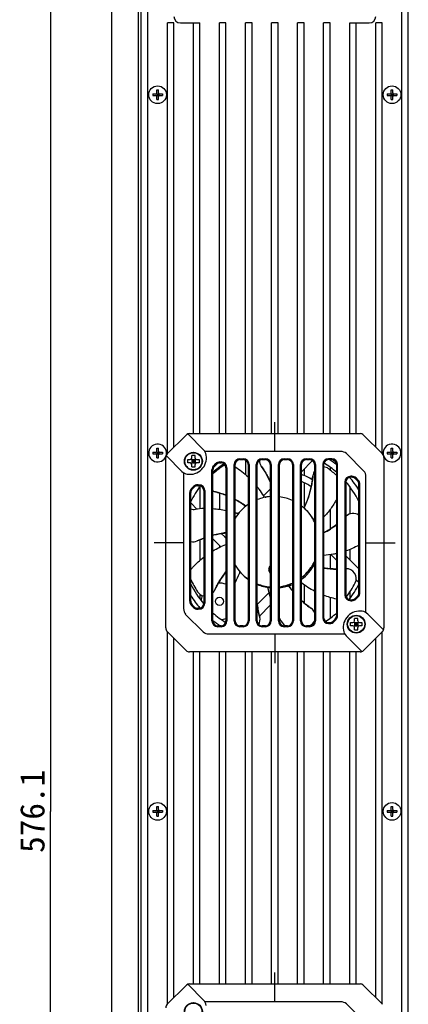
# Model space of a CAD drawing. Header units: millimetres. Extents: x 0 to 594, y 0 to 420.
# Tile 27 of 56: x 174 to 222, y 156 to 277. Entities that reach past the tile are written whole.
import ezdxf
from ezdxf.enums import TextEntityAlignment as Align

# ---------------------------------------------------------------- set-up
doc = ezdxf.new("R2010")
doc.units = ezdxf.units.MM
doc.header["$LTSCALE"] = 32.67
doc.layers.get('0').update_dxf_attribs({"linetype": 'CONTINUOUS'})
doc.layers.add('00_COMPONENTS', color=7, linetype='CONTINUOUS')
doc.layers.add('51__DRAFT_DIMS', color=7, linetype='CONTINUOUS')
doc.styles.get("Standard").update_dxf_attribs({"font": 'simfang.ttf'})
doc.dimstyles.new('DIMSTYLE_5', dxfattribs={"dimtxt": 3, "dimasz": 3, "dimexe": 2.5, "dimexo": 0.5, "dimgap": 0.75, "dimtad": 1, "dimdec": 1, "dimlfac": 2.5, "dimdsep": 46, "dimtxsty": 'Standard', "dimblk": '_FILLED', "dimblk1": '_FILLED', "dimblk2": '_FILLED', "dimcen": 0.09, "dimclrt": 3, "dimazin": 2, "dimtp": 0.8, "dimtm": 0.8, "dimtfac": 1, "dimtdec": 1, "dimtofl": 0, "dimtmove": 0, "dimatfit": 3, "dimldrblk": '_FILLED', "dimfxl": 0, "dimtolj": 1, "dimarcsym": 0})

# ---------------------------------------------------------------- blocks, each defined once
blk = doc.blocks.new('_FILLED')
at = {"color": 0, "linetype": 'ByBlock'}
blk.add_solid([(0, 0), (-1, 0.167), (-1, -0.167)], dxfattribs=at)
blk = doc.blocks.new('*D7')
at = {"layer": '51__DRAFT_DIMS', "color": 4}
for p, q in [((187.94, 294.97), (175.2, 294.97)), ((177.7, 294.97), (177.7, 179.76)), ((177.7, 64.55), (177.7, 179.76)), ((184.74, 64.55), (175.2, 64.55))]:
    blk.add_line(p, q, dxfattribs=at)
at = {"layer": '51__DRAFT_DIMS', "color": 4, "xscale": 3, "yscale": 3, "zscale": 3}
for p, rotation in [((177.7, 294.97), 90), ((177.7, 64.55), 270)]:
    blk.add_blockref('_FILLED', p, dxfattribs=dict(at, rotation=rotation))
at = {"layer": '51__DRAFT_DIMS', "color": 3}
blk.add_text('576.1', height=3, rotation=90, dxfattribs=at).set_placement((176.95, 179.76), align=Align.CENTER)

msp = doc.modelspace()

# ---------------------------------------------------------------- linework, layer by layer
at = {"layer": '00_COMPONENTS', "color": 7}
for p, q in [((185.2388, 64.5484), (185.2388, 294.9708)), ((188.4388, 294.9708), (188.4388, 64.5484)), ((188.8388, 75.7476), (188.8388, 283.7716)), ((189.6388, 75.7476), (189.6388, 283.7716)), ((220.8388, 75.7476), (220.8388, 283.7716)), ((221.6388, 75.7476), (221.6388, 283.7716)), ((192.0388, 223.6676), (192.0388, 276.5716)), ((192.8388, 276.5716), (192.0388, 276.5716)), ((192.8388, 224.4676), (192.8388, 276.5716)), ((193.6388, 276.5716), (196.0388, 276.5716)), ((195.2388, 226.1476), (195.2388, 276.5716)), ((196.0388, 226.1476), (196.0388, 276.5716)), ((198.4388, 226.1476), (198.4388, 276.5716)), ((199.2388, 276.5716), (198.4388, 276.5716)), ((199.2388, 226.1476), (199.2388, 276.5716)), ((201.6388, 226.1476), (201.6388, 276.5716)), ((202.4388, 276.5716), (201.6388, 276.5716)), ((202.4388, 226.1476), (202.4388, 276.5716)), ((204.8388, 226.1476), (204.8388, 276.5716)), ((205.6388, 276.5716), (204.8388, 276.5716)), ((205.6388, 226.1476), (205.6388, 276.5716)), ((208.0388, 226.1476), (208.0388, 276.5716)), ((208.8388, 276.5716), (208.0388, 276.5716)), ((208.8388, 226.1476), (208.8388, 276.5716)), ((211.2388, 226.1476), (211.2388, 276.5716)), ((212.0388, 276.5716), (211.2388, 276.5716)), ((212.0388, 226.1476), (212.0388, 276.5716)), ((214.4388, 226.1476), (214.4388, 276.5716)), ((214.4388, 276.5716), (216.8388, 276.5716)), ((215.2388, 226.1476), (215.2388, 276.5716)), ((217.6388, 224.4676), (217.6388, 276.5716)), ((218.4388, 276.5716), (217.6388, 276.5716)), ((218.4388, 223.6676), (218.4388, 276.5716)), ((190.2388, 267.8596), (190.2388, 267.6596)), ((190.2388, 267.8596), (190.6188, 267.8596)), ((190.2388, 267.6596), (190.6188, 267.6596)), ((190.7036, 267.6244), (190.9739, 267.8947)), ((190.9739, 267.6244), (190.7036, 267.8947)), ((190.7388, 267.9796), (190.7388, 268.3596)), ((190.7388, 268.3596), (190.9388, 268.3596)), ((190.7388, 267.8596), (190.7388, 267.6596)), ((190.7388, 267.8596), (190.9388, 267.8596)), ((190.7388, 267.7596), (190.9388, 267.7596)), ((190.7388, 267.6596), (190.9388, 267.6596)), ((190.7388, 267.1596), (190.7388, 267.5396)), ((190.8388, 267.8596), (190.8388, 267.6596)), ((190.9388, 267.9796), (190.9388, 268.3596)), ((190.9388, 267.8596), (190.9388, 267.6596)), ((190.9388, 267.1596), (190.9388, 267.5396)), ((191.0588, 267.8596), (191.4388, 267.8596)), ((191.0588, 267.6596), (191.4388, 267.6596)), ((191.4388, 267.8596), (191.4388, 267.6596)), ((219.0388, 267.8596), (219.0388, 267.6596)), ((219.0388, 267.8596), (219.4188, 267.8596)), ((219.0388, 267.6596), (219.4188, 267.6596)), ((219.5036, 267.6244), (219.7739, 267.8947)), ((219.7739, 267.6244), (219.5036, 267.8947)), ((219.5388, 267.9796), (219.5388, 268.3596)), ((219.5388, 268.3596), (219.7388, 268.3596)), ((219.5388, 267.8596), (219.5388, 267.6596)), ((219.5388, 267.8596), (219.7388, 267.8596)), ((219.5388, 267.7596), (219.7388, 267.7596)), ((219.5388, 267.6596), (219.7388, 267.6596)), ((219.5388, 267.1596), (219.5388, 267.5396)), ((219.6388, 267.8596), (219.6388, 267.6596)), ((219.7388, 267.9796), (219.7388, 268.3596)), ((219.7388, 267.8596), (219.7388, 267.6596)), ((219.7388, 267.1596), (219.7388, 267.5396)), ((219.8588, 267.8596), (220.2388, 267.8596)), ((219.8588, 267.6596), (220.2388, 267.6596)), ((220.2388, 267.8596), (220.2388, 267.6596)), ((190.7388, 267.1596), (190.9388, 267.1596)), ((219.5388, 267.1596), (219.7388, 267.1596)), ((194.7673, 226.1476), (215.7103, 226.1476)), ((194.3431, 225.9718), (192.0145, 223.6433)), ((196.4806, 224.1622), (194.5851, 226.0577)), ((218.4631, 223.6433), (216.1345, 225.9718)), ((190.2388, 223.8596), (190.2388, 223.6596)), ((190.2388, 223.8596), (190.6188, 223.8596)), ((190.7036, 223.6244), (190.9739, 223.8947)), ((190.9739, 223.6244), (190.7036, 223.8947)), ((190.7388, 223.9796), (190.7388, 224.3596)), ((190.7388, 224.3596), (190.9388, 224.3596)), ((190.7388, 223.8596), (190.7388, 223.6596)), ((190.7388, 223.8596), (190.9388, 223.8596)), ((190.7388, 223.7596), (190.9388, 223.7596)), ((190.8388, 223.8596), (190.8388, 223.6596)), ((190.9388, 223.9796), (190.9388, 224.3596)), ((190.9388, 223.8596), (190.9388, 223.6596)), ((191.0588, 223.8596), (191.4388, 223.8596)), ((191.4388, 223.8596), (191.4388, 223.6596)), ((213.3119, 223.9476), (196.651, 223.9476)), ((216.1884, 221.5416), (214.0328, 223.6971)), ((219.0388, 223.8596), (219.0388, 223.6596)), ((219.0388, 223.8596), (219.4188, 223.8596)), ((219.5036, 223.6244), (219.7739, 223.8947)), ((219.7739, 223.6244), (219.5036, 223.8947)), ((219.5388, 223.9796), (219.5388, 224.3596)), ((219.5388, 224.3596), (219.7388, 224.3596)), ((219.5388, 223.8596), (219.5388, 223.6596)), ((219.5388, 223.8596), (219.7388, 223.8596)), ((219.5388, 223.7596), (219.7388, 223.7596)), ((219.6388, 223.8596), (219.6388, 223.6596)), ((219.7388, 223.9796), (219.7388, 224.3596)), ((219.7388, 223.8596), (219.7388, 223.6596)), ((219.8588, 223.8596), (220.2388, 223.8596)), ((220.2388, 223.8596), (220.2388, 223.6596)), ((190.2388, 223.6596), (190.6188, 223.6596)), ((190.7388, 223.6596), (190.9388, 223.6596)), ((190.7388, 223.1596), (190.7388, 223.5396)), ((190.7388, 223.1596), (190.9388, 223.1596)), ((190.9388, 223.1596), (190.9388, 223.5396)), ((191.0588, 223.6596), (191.4388, 223.6596)), ((191.8388, 202.2761), (191.8388, 223.219)), ((191.9287, 223.4013), (193.8242, 221.5057)), ((194.5453, 222.9476), (194.8388, 222.9476)), ((194.8388, 222.5476), (194.5453, 222.5476)), ((194.9802, 222.489), (195.4974, 223.0061)), ((195.4974, 222.489), (194.9802, 223.0061)), ((195.0388, 223.1476), (195.0388, 223.4411)), ((195.0388, 222.9476), (195.0388, 222.5476)), ((195.0388, 222.9476), (195.4388, 222.9476)), ((195.0388, 222.7476), (195.4388, 222.7476)), ((195.0388, 222.5476), (195.4388, 222.5476)), ((195.2388, 222.5476), (195.2388, 222.9476)), ((195.4388, 223.1476), (195.4388, 223.4411)), ((195.4388, 222.9476), (195.4388, 222.5476)), ((195.6388, 222.9476), (195.9323, 222.9476)), ((195.9323, 222.5476), (195.6388, 222.5476)), ((198.4873, 222.6676), (198.6388, 222.6676)), ((198.4873, 222.5476), (198.6388, 222.5476)), ((200.9588, 223.0676), (201.3588, 223.0676)), ((200.9588, 222.9476), (201.3588, 222.9476)), ((201.6388, 222.8782), (201.6388, 221.1244)), ((203.6788, 223.0676), (204.0788, 223.0676)), ((203.6788, 222.9476), (204.0788, 222.9476)), ((206.3988, 223.0676), (206.7988, 223.0676)), ((206.3988, 222.9476), (206.7988, 222.9476)), ((209.8841, 222.8235), (208.5188, 221.4581)), ((209.1188, 223.0676), (209.5188, 223.0676)), ((209.1188, 222.9476), (209.5188, 222.9476)), ((212.2388, 223.0676), (211.8388, 223.0676)), ((212.2388, 222.9476), (211.8388, 222.9476)), ((218.6388, 223.219), (218.6388, 202.2761)), ((219.0388, 223.6596), (219.4188, 223.6596)), ((219.5388, 223.6596), (219.7388, 223.6596)), ((219.5388, 223.1596), (219.5388, 223.5396)), ((219.5388, 223.1596), (219.7388, 223.1596)), ((219.7388, 223.1596), (219.7388, 223.5396)), ((219.8588, 223.6596), (220.2388, 223.6596)), ((194.0388, 221.3354), (194.0388, 204.6744)), ((195.0388, 222.0541), (195.0388, 222.3476)), ((195.4388, 222.0541), (195.4388, 222.3476)), ((197.5188, 203.1476), (197.5188, 221.699)), ((197.6388, 203.1476), (197.6388, 221.699)), ((197.7297, 222.2081), (197.9782, 222.4567)), ((197.8145, 222.1233), (198.0631, 222.3718)), ((198.4388, 222.0213), (198.4388, 221.8575)), ((199.2388, 221.9476), (199.2388, 203.1476)), ((199.3588, 221.9476), (199.3588, 203.1476)), ((200.2388, 203.1476), (200.2388, 222.3476)), ((200.3588, 203.1476), (200.3588, 222.3476)), ((201.9588, 222.3476), (201.9588, 203.1476)), ((202.0788, 222.3476), (202.0788, 203.1476)), ((202.9588, 203.1476), (202.9588, 222.3476)), ((203.0788, 203.1476), (203.0788, 222.3476)), ((204.6788, 222.3476), (204.6788, 203.1476)), ((204.7988, 222.3476), (204.7988, 203.1476)), ((205.6788, 203.1476), (205.6788, 222.3476)), ((205.7988, 203.1476), (205.7988, 222.3476)), ((207.3988, 222.3476), (207.3988, 203.1476)), ((207.5188, 222.3476), (207.5188, 203.1476)), ((208.3988, 203.1476), (208.3988, 222.3476)), ((208.5188, 203.1476), (208.5188, 222.3476)), ((208.8388, 221.7781), (208.8388, 220.9959)), ((210.1188, 222.3476), (210.1188, 203.1476)), ((210.2388, 222.3476), (210.2388, 203.1476)), ((211.1188, 222.3476), (211.1188, 203.5476)), ((211.2388, 222.3476), (211.2388, 203.5476)), ((212.0388, 222.0213), (212.0388, 221.6753)), ((212.8388, 203.7961), (212.8388, 222.3476)), ((212.9588, 203.7961), (212.9588, 222.3476)), ((208.8388, 220.1148), (208.8388, 217.0491)), ((213.8388, 220.1876), (213.8388, 206.3476)), ((213.9588, 220.1876), (213.9588, 206.3476)), ((214.7103, 220.9076), (214.5588, 220.9076)), ((214.7103, 220.7876), (214.5588, 220.7876)), ((215.3831, 220.3633), (215.1345, 220.6118)), ((215.4679, 220.4481), (215.2194, 220.6967)), ((216.4388, 204.1597), (216.4388, 220.8207)), ((194.7988, 205.5561), (194.7988, 218.899)), ((194.9188, 205.5561), (194.9188, 218.899)), ((195.0097, 219.4081), (195.2582, 219.6567)), ((195.0945, 219.3233), (195.3431, 219.5718)), ((195.7673, 219.8676), (195.9188, 219.8676)), ((195.7673, 219.7476), (195.9188, 219.7476)), ((196.0388, 219.6472), (196.0388, 216.9142)), ((196.5188, 219.1476), (196.5188, 205.3076)), ((196.6388, 219.1476), (196.6388, 205.3076)), ((198.4388, 218.8618), (198.4388, 216.8558)), ((203.8498, 218.4862), (204.6788, 219.3152)), ((214.4388, 219.6472), (214.4388, 216.2768)), ((215.5588, 206.5961), (215.5588, 219.939)), ((215.6788, 206.5961), (215.6788, 219.939)), ((194.9591, 217.5967), (195.6803, 216.8754)), ((201.6388, 217.2637), (201.6388, 217.2037)), ((201.6681, 217.2274), (201.6673, 217.2267)), ((201.6694, 217.2418), (201.6705, 217.2413)), ((201.6712, 217.2388), (201.6705, 217.2412)), ((201.6712, 217.2388), (201.6714, 217.2384)), ((201.6714, 217.2384), (201.6717, 217.2365)), ((201.6849, 217.2406), (201.674, 217.2484)), ((201.6849, 217.2406), (201.6741, 217.2485)), ((201.6779, 217.2403), (201.6849, 217.2406)), ((208.8056, 217.0308), (208.8053, 217.031)), ((208.8095, 217.0273), (208.8053, 217.031)), ((208.8053, 217.031), (208.8054, 217.0309)), ((208.8053, 217.031), (208.8054, 217.0309)), ((208.8053, 217.031), (208.8054, 217.0309)), ((208.8069, 217.0297), (208.8056, 217.0308)), ((208.8095, 217.0273), (208.813, 217.0242)), ((208.8143, 217.0257), (208.8187, 217.0242)), ((208.8211, 217.017), (208.8147, 217.0227)), ((208.8216, 217.0165), (208.8211, 217.017)), ((208.8274, 217.0114), (208.8216, 217.0165)), ((208.828, 217.0109), (208.8274, 217.0114)), ((208.829, 217.0099), (208.828, 217.0109)), ((208.829, 217.0099), (208.8371, 217.027)), ((208.829, 217.0099), (208.8372, 217.0269)), ((208.8348, 217.0048), (208.829, 217.0099)), ((212.0388, 216.8249), (212.0388, 214.4208)), ((214.0025, 215.9965), (213.9588, 215.9527)), ((196.0388, 213.1185), (196.0388, 210.5807)), ((198.5967, 212.2621), (197.6388, 213.2199)), ((198.6697, 213.886), (199.082, 213.4738)), ((198.4388, 212.4199), (198.4388, 212.186)), ((214.4388, 211.9136), (214.4388, 210.6752)), ((212.0388, 211.2763), (212.0388, 209.5433)), ((212.8388, 210.5781), (212.1274, 211.2895)), ((213.9588, 211.1552), (215.5588, 209.5552)), ((204.6148, 209.7226), (204.6096, 209.2922)), ((204.6788, 209.7218), (204.6148, 209.7226)), ((209.8424, 209.9343), (209.8606, 209.9293)), ((209.8424, 209.9343), (209.8605, 209.9292)), ((215.5185, 207.8984), (215.2324, 208.1845)), ((206.8515, 207.5849), (206.8622, 207.5694)), ((206.8515, 207.5849), (206.8621, 207.5693)), ((207.081, 207.4621), (207.0013, 207.3824)), ((208.8388, 207.5693), (208.8388, 205.3626)), ((196.0388, 206.4277), (196.0388, 205.8479)), ((203.0815, 205.1597), (204.5126, 206.5908)), ((212.0388, 206.0242), (212.0388, 203.4738)), ((214.4388, 206.6562), (214.4388, 205.8479)), ((214.5588, 205.7476), (214.7103, 205.7476)), ((214.5588, 205.6276), (214.7103, 205.6276)), ((215.1345, 205.9233), (215.3831, 206.1718)), ((215.2194, 205.8384), (215.4679, 206.087)), ((195.2582, 204.7984), (195.0097, 205.047)), ((195.3431, 204.8833), (195.0945, 205.1318)), ((195.9188, 204.7076), (195.7673, 204.7076)), ((195.9188, 204.5876), (195.7673, 204.5876)), ((204.6788, 205.0599), (203.3543, 203.7355)), ((194.2892, 203.9535), (196.4448, 201.798)), ((212.4145, 203.1233), (212.6631, 203.3718)), ((212.4994, 203.0384), (212.7479, 203.287)), ((215.0388, 203.1476), (215.0388, 203.4411)), ((215.4388, 203.1476), (215.4388, 203.4411)), ((218.5489, 202.0938), (216.6534, 203.9894)), ((198.6388, 202.5476), (198.2388, 202.5476)), ((198.6388, 202.4276), (198.2388, 202.4276)), ((201.3588, 202.5476), (200.9588, 202.5476)), ((201.3588, 202.4276), (200.9588, 202.4276)), ((204.0788, 202.5476), (203.6788, 202.5476)), ((204.0788, 202.4276), (203.6788, 202.4276)), ((206.7988, 202.5476), (206.3988, 202.5476)), ((206.7988, 202.4276), (206.3988, 202.4276)), ((209.5188, 202.5476), (209.1188, 202.5476)), ((209.5188, 202.4276), (209.1188, 202.4276)), ((211.8388, 202.9476), (211.9903, 202.9476)), ((211.8388, 202.8276), (211.9903, 202.8276)), ((214.5453, 202.9476), (214.8388, 202.9476)), ((214.8388, 202.5476), (214.5453, 202.5476)), ((214.9802, 202.489), (215.4974, 203.0061)), ((215.4974, 202.489), (214.9802, 203.0061)), ((215.0388, 202.9476), (215.0388, 202.5476)), ((215.0388, 202.9476), (215.4388, 202.9476)), ((215.0388, 202.7476), (215.4388, 202.7476)), ((215.0388, 202.5476), (215.4388, 202.5476)), ((215.0388, 202.0541), (215.0388, 202.3476)), ((215.2388, 202.5476), (215.2388, 202.9476)), ((215.4388, 202.9476), (215.4388, 202.5476)), ((215.4388, 202.0541), (215.4388, 202.3476)), ((215.6388, 202.9476), (215.9323, 202.9476)), ((215.9323, 202.5476), (215.6388, 202.5476)), ((194.3431, 199.5233), (192.0145, 201.8518)), ((192.0388, 156.0916), (192.0388, 201.8276)), ((192.8388, 156.8916), (192.8388, 201.0276)), ((197.1656, 201.5476), (213.8266, 201.5476)), ((213.997, 201.3329), (215.8925, 199.4374)), ((216.1345, 199.5233), (218.4631, 201.8518)), ((217.6388, 156.8916), (217.6388, 201.0276)), ((218.4388, 156.0916), (218.4388, 201.8276)), ((215.7103, 199.3476), (194.7673, 199.3476)), ((195.2388, 158.5716), (195.2388, 199.3476)), ((196.0388, 158.5716), (196.0388, 199.3476)), ((198.4388, 158.5716), (198.4388, 199.3476)), ((199.2388, 158.5716), (199.2388, 199.3476)), ((201.6388, 158.5716), (201.6388, 199.3476)), ((202.4388, 158.5716), (202.4388, 199.3476)), ((204.8388, 158.5716), (204.8388, 199.3476)), ((205.6388, 158.5716), (205.6388, 199.3476)), ((208.0388, 158.5716), (208.0388, 199.3476)), ((208.8388, 158.5716), (208.8388, 199.3476)), ((211.2388, 158.5716), (211.2388, 199.3476)), ((212.0388, 158.5716), (212.0388, 199.3476)), ((214.4388, 158.5716), (214.4388, 199.3476)), ((215.2388, 158.5716), (215.2388, 199.3476)), ((190.7388, 179.9796), (190.7388, 180.3596)), ((190.7388, 180.3596), (190.9388, 180.3596)), ((190.9388, 179.9796), (190.9388, 180.3596)), ((219.5388, 179.9796), (219.5388, 180.3596)), ((219.5388, 180.3596), (219.7388, 180.3596)), ((219.7388, 179.9796), (219.7388, 180.3596)), ((190.2388, 179.8596), (190.2388, 179.6596)), ((190.2388, 179.8596), (190.6188, 179.8596)), ((190.2388, 179.6596), (190.6188, 179.6596)), ((190.7036, 179.6244), (190.9739, 179.8947)), ((190.9739, 179.6244), (190.7036, 179.8947)), ((190.7388, 179.8596), (190.7388, 179.6596)), ((190.7388, 179.8596), (190.9388, 179.8596)), ((190.7388, 179.7596), (190.9388, 179.7596)), ((190.7388, 179.6596), (190.9388, 179.6596)), ((190.7388, 179.1596), (190.7388, 179.5396)), ((190.7388, 179.1596), (190.9388, 179.1596)), ((190.8388, 179.8596), (190.8388, 179.6596)), ((190.9388, 179.8596), (190.9388, 179.6596)), ((190.9388, 179.1596), (190.9388, 179.5396)), ((191.0588, 179.8596), (191.4388, 179.8596)), ((191.0588, 179.6596), (191.4388, 179.6596)), ((191.4388, 179.8596), (191.4388, 179.6596)), ((219.0388, 179.8596), (219.0388, 179.6596)), ((219.0388, 179.8596), (219.4188, 179.8596)), ((219.0388, 179.6596), (219.4188, 179.6596)), ((219.5036, 179.6244), (219.7739, 179.8947)), ((219.7739, 179.6244), (219.5036, 179.8947)), ((219.5388, 179.8596), (219.5388, 179.6596)), ((219.5388, 179.8596), (219.7388, 179.8596)), ((219.5388, 179.7596), (219.7388, 179.7596)), ((219.5388, 179.6596), (219.7388, 179.6596)), ((219.5388, 179.1596), (219.5388, 179.5396)), ((219.5388, 179.1596), (219.7388, 179.1596)), ((219.6388, 179.8596), (219.6388, 179.6596)), ((219.7388, 179.8596), (219.7388, 179.6596)), ((219.7388, 179.1596), (219.7388, 179.5396)), ((219.8588, 179.8596), (220.2388, 179.8596)), ((219.8588, 179.6596), (220.2388, 179.6596)), ((220.2388, 179.8596), (220.2388, 179.6596)), ((194.3431, 158.3958), (192.0145, 156.0673)), ((196.4806, 156.5862), (194.5851, 158.4817)), ((194.7673, 158.5716), (215.7103, 158.5716)), ((216.1345, 158.3958), (218.4631, 156.0673)), ((213.3119, 156.3716), (196.651, 156.3716)), ((216.1884, 153.9656), (214.0328, 156.1211))]:
    msp.add_line(p, q, dxfattribs=at)
at = {"layer": '00_COMPONENTS', "color": 4}
for p, q in [((205.2388, 223.9476), (205.2388, 227.5476)), ((195.1853, 223.7941), (195.2388, 223.8476)), ((194.1388, 222.7476), (194.1923, 222.8011)), ((194.0388, 212.7476), (190.4388, 212.7476)), ((216.4388, 212.7476), (220.0388, 212.7476)), ((216.2795, 202.8861), (216.3235, 202.9302)), ((205.2388, 201.5476), (205.2388, 197.9476)), ((215.0562, 201.6628), (215.1002, 201.7068)), ((205.2388, 156.3716), (205.2388, 159.9716)), ((195.1853, 156.2181), (195.2388, 156.2716))]:
    msp.add_line(p, q, dxfattribs=at)
at = {"layer": '00_COMPONENTS', "color": 7}
for points in [[(203.5814, 222.1595), (203.6272, 222.094), (203.7193, 221.9596), (203.8093, 221.8239), (203.8973, 221.6869), (203.9833, 221.5487), (204.0673, 221.4093), (204.1492, 221.2687), (204.229, 221.127), (204.3067, 220.984), (204.3824, 220.84), (204.4559, 220.6949), (204.5273, 220.5488), (204.5965, 220.4016), (204.6635, 220.2536), (204.6788, 220.2186)], [(209.9135, 220.9745), (209.9066, 220.8948), (209.8907, 220.7327), (209.8724, 220.5708), (209.8518, 220.4093), (209.8288, 220.2482), (209.8035, 220.0874), (209.7759, 219.9271), (209.7459, 219.7672), (209.7136, 219.6078), (209.679, 219.4488), (209.642, 219.2904), (209.6028, 219.1326), (209.5612, 218.9754), (209.5174, 218.8188), (209.4713, 218.663), (209.423, 218.508), (209.3724, 218.3537), (209.3196, 218.2004), (209.2646, 218.048), (209.2075, 217.8965), (209.1482, 217.746), (209.0867, 217.5966), (209.0232, 217.4483), (208.9575, 217.3012), (208.8898, 217.1552), (208.8298, 217.0304)], [(197.969, 218.9971), (198.0462, 218.9764), (198.2031, 218.9326), (198.3593, 218.8865), (198.5148, 218.8382), (198.6695, 218.7876), (198.8234, 218.7347), (198.9765, 218.6797), (199.1288, 218.6224), (199.2388, 218.5791)], [(200.3588, 218.0611), (200.4559, 218.0091), (200.5977, 217.9305), (200.7383, 217.8499), (200.8775, 217.7673), (201.0154, 217.6828), (201.1519, 217.5963), (201.2869, 217.5079), (201.4204, 217.4177), (201.5524, 217.3257), (201.6693, 217.2418)], [(201.6717, 217.2365), (201.6718, 217.2355), (201.6717, 217.2345), (201.6715, 217.2334), (201.6712, 217.2323), (201.6708, 217.2312), (201.6703, 217.2302), (201.6697, 217.2292), (201.669, 217.2283), (201.6681, 217.2274)], [(208.8123, 217.0268), (208.8117, 217.0271), (208.8103, 217.0277), (208.809, 217.0284), (208.8077, 217.0292), (208.8069, 217.0297)], [(208.8298, 217.0304), (208.8298, 217.0304), (208.8297, 217.0303), (208.8296, 217.0301), (208.8293, 217.0298), (208.8291, 217.0295), (208.8287, 217.0292), (208.8283, 217.0288), (208.8278, 217.0284), (208.8273, 217.0281), (208.8268, 217.0277), (208.8261, 217.0274), (208.8255, 217.0271), (208.8248, 217.0268), (208.8241, 217.0265), (208.8234, 217.0263), (208.8227, 217.0261), (208.822, 217.026), (208.8213, 217.0259), (208.8207, 217.0258), (208.82, 217.0257), (208.8193, 217.0257), (208.8187, 217.0257), (208.818, 217.0257), (208.8174, 217.0257), (208.8168, 217.0258), (208.8162, 217.0259), (208.8156, 217.026), (208.8151, 217.0261), (208.8146, 217.0262), (208.8141, 217.0263), (208.8136, 217.0264), (208.8132, 217.0265), (208.8129, 217.0266), (208.8125, 217.0267), (208.8123, 217.0268)], [(212.8388, 214.976), (212.712, 214.8809), (212.5805, 214.7852), (212.4476, 214.6915), (212.3134, 214.5998), (212.178, 214.51), (212.0413, 214.4223), (211.9034, 214.3367), (211.7644, 214.2531), (211.6243, 214.1717), (211.4832, 214.0924), (211.341, 214.0153), (211.2388, 213.9617)], [(195.7024, 212.9669), (195.7748, 213.0007), (195.9232, 213.068), (196.0724, 213.1331), (196.2226, 213.196), (196.3736, 213.2567), (196.5188, 213.3126)], [(197.6388, 213.6688), (197.7672, 213.7017), (197.9252, 213.7397), (198.0837, 213.7753), (198.2425, 213.8087), (198.4017, 213.8396), (198.5612, 213.8682), (198.721, 213.8945), (198.8809, 213.9183), (199.041, 213.9398), (199.2012, 213.9589), (199.2388, 213.9628)], [(210.1188, 209.867), (209.996, 209.8997), (209.8627, 209.9371)], [(212.8388, 209.5088), (212.717, 209.5102), (212.5544, 209.5143), (212.3918, 209.5208), (212.2294, 209.5297), (212.0672, 209.5409), (211.9051, 209.5545), (211.7433, 209.5705), (211.5819, 209.5888), (211.4208, 209.6095), (211.2601, 209.6325), (211.2388, 209.6359)], [(197.8422, 206.8906), (197.8759, 206.9631), (197.9463, 207.11), (198.0188, 207.2558), (198.0934, 207.4005), (198.1701, 207.5441), (198.2489, 207.6865), (198.3297, 207.8277), (198.4125, 207.9677), (198.4974, 208.1065), (198.5843, 208.244), (198.6732, 208.3802), (198.7641, 208.5151), (198.8569, 208.6487), (198.9516, 208.7808), (199.0482, 208.9114), (199.1467, 209.0406), (199.2388, 209.1578)], [(207.3988, 206.8532), (207.3294, 206.9405), (207.2308, 207.0684), (207.1341, 207.1976), (207.0395, 207.328), (206.9486, 207.4572)], [(209.7427, 204.6635), (209.6772, 204.7093), (209.5447, 204.8041), (209.4137, 204.9009), (209.2841, 204.9995), (209.156, 205.0999), (209.0295, 205.2022), (208.9044, 205.3063), (208.781, 205.4122), (208.659, 205.5199), (208.5387, 205.6294), (208.5188, 205.648)], [(203.3871, 203.6113), (203.3664, 203.6885), (203.3259, 203.8463), (203.2877, 204.0046), (203.2518, 204.1635), (203.2183, 204.3227), (203.1871, 204.4824), (203.1582, 204.6426), (203.1317, 204.8031), (203.1075, 204.964), (203.0857, 205.1252), (203.0788, 205.1825)]]:
    msp.add_lwpolyline(points, dxfattribs=at)
for centre, radius in [((190.8388, 267.7596), 1.09), ((219.6388, 267.7596), 1.09), ((195.2388, 222.7476), 1.05), ((198.4388, 205.5476), 0.5), ((215.2388, 202.7476), 1.05), ((190.8388, 179.7596), 1.09), ((219.6388, 179.7596), 1.09), ((195.2388, 155.1716), 1.05)]:
    msp.add_circle(centre, radius, dxfattribs=at)
at = {"layer": '00_COMPONENTS', "color": 4}
for centre in [(195.2388, 222.7476), (215.2388, 202.7476), (195.2388, 155.1716)]:
    msp.add_circle(centre, 1.1, dxfattribs=at)
at = {"layer": '00_COMPONENTS', "color": 7}
for centre, radius, start, end in [((193.6388, 277.3716), 0.8, 180, 270), ((216.8388, 277.3716), 0.8, 270, 360), ((190.6188, 267.9796), 0.12, 270, 360), ((190.6188, 267.5396), 0.12, 0, 90), ((191.0588, 267.9796), 0.12, 180, 270), ((191.0588, 267.5396), 0.12, 90, 180), ((219.4188, 267.9796), 0.12, 270, 360), ((219.4188, 267.5396), 0.12, 0, 90), ((219.8588, 267.9796), 0.12, 180, 270), ((219.8588, 267.5396), 0.12, 90, 180), ((194.7673, 225.5476), 0.6, 90, 135), ((194.6134, 226.086), 0.04, 105.957172, 225), ((215.7103, 225.5476), 0.6, 45, 90), ((190.8388, 223.7596), 1.09, 342.689438, 339.842335), ((190.6188, 223.9796), 0.12, 270, 360), ((191.0588, 223.9796), 0.12, 180, 270), ((195.6321, 223.3136), 1.2, 8.861347, 45), ((219.6388, 223.7596), 1.09, 199.975411, 197.31332), ((219.4188, 223.9796), 0.12, 270, 360), ((219.8588, 223.9796), 0.12, 180, 270), ((190.6188, 223.5396), 0.12, 0, 90), ((191.0588, 223.5396), 0.12, 90, 180), ((192.4388, 223.219), 0.6, 135, 180), ((191.9004, 223.373), 0.04, 45, 164.042828), ((194.8021, 223.1842), 2.04, 261.138653, 8.861347), ((194.8388, 223.1476), 0.2, 270, 360), ((194.8388, 222.3476), 0.2, 0, 90), ((195.2388, 218.7881), 4.6573, 87.538764, 92.461236), ((195.6388, 223.1476), 0.2, 180, 270), ((195.6388, 222.3476), 0.2, 90, 180), ((198.4873, 221.9476), 0.72, 90, 135), ((198.4873, 221.9476), 0.6, 90, 135), ((198.6388, 221.9476), 0.72, 0, 90), ((198.6388, 221.9476), 0.6, 0, 90), ((200.9588, 222.3476), 0.72, 90, 180), ((200.9588, 222.3476), 0.6, 90, 180), ((201.3588, 222.3476), 0.72, 0, 90), ((201.3588, 222.3476), 0.6, 0, 90), ((203.6788, 222.3476), 0.72, 90, 180), ((203.6788, 222.3476), 0.6, 90, 180), ((204.5616, 222.8527), 1.2, 179.801368, 215.2674), ((204.0788, 222.3476), 0.72, 0, 90), ((204.0788, 222.3476), 0.6, 0, 90), ((206.3988, 222.3476), 0.72, 90, 180), ((206.3988, 222.3476), 0.6, 90, 180), ((206.7988, 222.3476), 0.72, 0, 90), ((206.7988, 222.3476), 0.6, 0, 90), ((209.1188, 222.3476), 0.72, 90, 180), ((209.1188, 222.3476), 0.6, 90, 180), ((209.5188, 222.3476), 0.72, 0, 90), ((209.5188, 222.3476), 0.6, 0, 90), ((211.8388, 222.3476), 0.72, 90, 180), ((211.8388, 222.3476), 0.6, 90, 180), ((205.2388, 212.7476), 11.5, 48.632462, 58.367057), ((205.2388, 212.7476), 12.2, 51.467863, 56.72719), ((212.2388, 222.3476), 0.72, 0, 90), ((212.2388, 222.3476), 0.6, 0, 90), ((208.9389, 218.929), 5.2745, 47.091333, 49.376493), ((212.6661, 222.9388), 0.2, 227.091434, 277.476841), ((218.0388, 223.219), 0.6, 0, 45), ((219.4188, 223.5396), 0.12, 0, 90), ((219.8588, 223.5396), 0.12, 90, 180), ((194.6727, 222.3543), 1.2, 225, 261.138653), ((195.2388, 226.707), 4.6573, 267.538764, 272.461236), ((198.2388, 221.699), 0.72, 135, 180), ((205.2388, 212.7476), 11.5, 122.77672, 131.367538), ((205.1195, 212.8683), 11.2, 122.452552, 131.906937), ((198.2388, 221.699), 0.6, 135, 180), ((194.4372, 215.6931), 11.2002, 23.874313, 35.266418), ((211.11, 220.8754), 1.2, 145.69178, 175.2674), ((211.11, 220.8754), 1.2, 53.198152, 83.837351), ((205.1195, 212.8683), 11.2, 46.431607, 53.198152), ((205.2388, 212.7476), 9, 59.106846, 68.626283), ((205.2388, 212.7476), 8.2, 56.909897, 66.42152), ((214.5588, 220.1876), 0.72, 90, 180), ((214.5588, 220.1876), 0.6, 90, 180), ((205.2388, 212.7476), 11.5, 26.182004, 40.668155), ((205.2388, 212.7476), 12.2, 32.22952, 41.13407), ((214.7103, 220.1876), 0.72, 45, 90), ((214.7103, 220.1876), 0.6, 45, 90), ((214.9588, 219.939), 0.6, 0, 45), ((214.9588, 219.939), 0.72, 0, 45), ((195.5188, 218.899), 0.72, 135, 180), ((205.2388, 212.7476), 11.5, 142.669629, 153.817996), ((195.5188, 218.899), 0.6, 135, 180), ((195.7673, 219.1476), 0.72, 90, 135), ((195.7673, 219.1476), 0.6, 90, 135), ((195.9188, 219.1476), 0.72, 0, 90), ((195.9188, 219.1476), 0.6, 0, 90), ((198.2743, 220.1582), 1.2, 238.023514, 255.2674), ((195.12, 208.1636), 11.2024, 68.427326, 75.265858), ((195.1005, 217.7381), 0.2, 154.645263, 155.337478), ((195.1005, 217.7381), 0.2, 204.65961, 225), ((195.12, 208.1648), 11.2013, 54.188828, 62.114926), ((205.1195, 212.8683), 5.56, 94.546407, 111.533312), ((205.1195, 212.8683), 5.56, 65.794767, 82.982995), ((196.9772, 206.5749), 10.3819, 92.53096, 98.238732), ((205.1195, 212.8683), 5.56, 124.644231, 148.901319), ((205.1195, 212.8683), 5.56, 48.476502, 52.309582), ((205.1195, 212.8683), 5.56, 47.542217, 48.476502), ((208.8223, 217.05), 0.0255, 228.473699, 228.971932), ((208.822, 217.0496), 0.025, 228.964832, 232.831221), ((205.1195, 212.8683), 5.56, 25.950183, 47.542217), ((205.138, 212.8872), 5.5335, 45.117079, 45.864787), ((205.2388, 212.7476), 5.56, 28.631186, 45.487092), ((196.7104, 205.1387), 11.8504, 71.275586, 72.068679), ((206.0511, 223.874), 11.1935, 314.948849, 315.267465), ((214.8554, 215.1515), 1.2, 54.113111, 135.2674), ((206.0465, 223.8789), 11.2002, 297.619911, 307.333774), ((195.1899, 214.0526), 1.2, 256.942951, 295.2674), ((200.4825, 202.8391), 11.1998, 110.726789, 115.266402), ((200.4824, 202.8399), 11.199, 96.375847, 104.709822), ((199.3648, 213.7566), 0.4, 225, 251.631669), ((216.1849, 211.2023), 1.383, 116.915079, 118.242037), ((205.1195, 212.8683), 5.56, 328.338387, 334.05167), ((205.1195, 212.8683), 5.56, 211.099105, 235.354771), ((205.0787, 209.4685), 0.6, 131.806405, 228.193714), ((205.2388, 212.7476), 5.56, 306.15284, 331.368789), ((205.1195, 212.8683), 5.56, 307.691303, 327.551647), ((205.1195, 212.8683), 5.56, 327.551647, 328.150317), ((205.1195, 212.8683), 5.56, 328.150317, 328.259899), ((205.1195, 212.8683), 5.56, 328.259899, 328.338387), ((212.9069, 220.7068), 11.1999, 254.216697, 255.584926), ((212.9071, 220.7085), 11.2016, 261.434541, 269.65053), ((214.0452, 208.3592), 1.2, 333.198152, 94.13133), ((205.1195, 212.8683), 11.2, 204.386545, 213.198152), ((208.0142, 202.2048), 11.2001, 141.585385, 155.266566), ((210.9841, 203.3955), 11.526, 151.246587, 157.20087), ((205.2388, 212.7476), 5.56, 223.782124, 233.847143), ((205.2388, 212.7476), 11.5, 206.182004, 220.668155), ((196.7517, 207.3929), 1.2, 317.668927, 335.2674), ((198.4388, 205.5476), 2.24, 69.045064, 93.489492), ((205.1195, 212.8683), 5.56, 248.46647, 265.453446), ((205.2388, 212.7476), 5.56, 247.138717, 264.219393), ((204.2297, 206.8736), 0.4, 74.148193, 78.263211), ((215.7122, 209.384), 11.5374, 191.248362, 196.996137), ((205.2388, 212.7476), 5.56, 275.780606, 292.861294), ((205.1195, 212.8683), 5.56, 277.017773, 288.229809), ((205.1195, 212.8683), 5.56, 288.229809, 288.259901), ((205.1195, 212.8683), 5.56, 288.259901, 294.20221), ((216.1258, 213.8689), 11.2027, 214.216841, 218.82982), ((207.3638, 207.1793), 0.4, 112.98123, 135), ((205.1195, 212.8683), 11.2, 322.662881, 333.198152), ((205.2388, 212.7476), 11.5, 322.669629, 333.817996), ((215.3771, 207.757), 0.2, 24.657384, 45), ((215.3771, 207.757), 0.2, 334.553376, 335.341031), ((195.5188, 205.5561), 0.72, 180, 225), ((205.2388, 212.7476), 12.2, 212.229519, 221.13407), ((195.5188, 205.5561), 0.6, 180, 225), ((196.7517, 207.3929), 1.2, 213.198152, 258.808837), ((198.4388, 205.5476), 2.24, 161.091422, 177.787371), ((204.2297, 206.8736), 0.4, 315, 315.888814), ((216.1245, 213.8684), 11.2014, 227.233651, 235.266111), ((212.5252, 204.4793), 1.3831, 76.894914, 78.242012), ((214.5588, 206.3476), 0.72, 180, 270), ((214.5588, 206.3476), 0.6, 180, 270), ((214.7103, 206.3476), 0.6, 270, 315), ((214.7103, 206.3476), 0.72, 270, 315), ((214.9588, 206.5961), 0.6, 315, 360), ((214.9588, 206.5961), 0.72, 315, 360), ((195.7673, 205.3076), 0.72, 225, 270), ((195.7673, 205.3076), 0.6, 225, 270), ((195.9188, 205.3076), 0.72, 270, 360), ((195.9188, 205.3076), 0.6, 270, 360), ((214.1926, 206.5605), 11.2013, 187.15661, 195.266144), ((209.0586, 203.6768), 1.2, 27.935505, 55.2674), ((215.6755, 202.3109), 2.04, 81.138653, 188.861347), ((198.2388, 203.1476), 0.72, 180, 270), ((205.2388, 212.7476), 11.5, 228.632462, 238.367057), ((205.2388, 212.7476), 12.2, 231.467863, 236.72719), ((198.2388, 203.1476), 0.6, 180, 270), ((198.6388, 203.1476), 0.72, 270, 360), ((198.6388, 203.1476), 0.6, 270, 360), ((198.4388, 205.5476), 2.24, 275.535515, 290.954938), ((200.9588, 203.1476), 0.72, 180, 270), ((200.9588, 203.1476), 0.6, 180, 270), ((201.3588, 203.1476), 0.72, 270, 360), ((201.3588, 203.1476), 0.6, 270, 360), ((203.6788, 203.1476), 0.72, 180, 270), ((203.6788, 203.1476), 0.6, 180, 270), ((202.2289, 203.2952), 1.2, 330.538503, 15.2674), ((204.0788, 203.1476), 0.72, 270, 360), ((204.0788, 203.1476), 0.6, 270, 360), ((206.3988, 203.1476), 0.72, 180, 270), ((206.3988, 203.1476), 0.6, 180, 270), ((206.7988, 203.1476), 0.72, 270, 360), ((206.7988, 203.1476), 0.6, 270, 360), ((209.1188, 203.1476), 0.72, 180, 270), ((209.1188, 203.1476), 0.6, 180, 270), ((209.5188, 203.1476), 0.72, 270, 360), ((209.5188, 203.1476), 0.6, 270, 360), ((211.8388, 203.5476), 0.72, 180, 270), ((211.8388, 203.5476), 0.6, 180, 270), ((205.2388, 212.7476), 11.5, 302.77672, 311.367538), ((211.9903, 203.5476), 0.6, 270, 315), ((212.2388, 203.7961), 0.6, 315, 360), ((212.2388, 203.7961), 0.72, 315, 360), ((214.8388, 203.1476), 0.2, 270, 360), ((215.2388, 198.7881), 4.6573, 87.538764, 92.461236), ((215.6388, 203.1476), 0.2, 180, 270), ((215.8049, 203.1408), 1.2, 45, 81.138653), ((192.4388, 202.2761), 0.6, 180, 225), ((205.1195, 212.8683), 11.2, 292.85475, 293.198152), ((209.0586, 203.6768), 1.2, 293.198152, 331.965759), ((211.9903, 203.5476), 0.72, 270, 315), ((214.8455, 202.1815), 1.2, 188.861347, 225), ((214.8388, 202.3476), 0.2, 0, 90), ((215.2388, 206.707), 4.6573, 267.538764, 272.461236), ((215.6388, 202.3476), 0.2, 90, 180), ((218.0388, 202.2761), 0.6, 315, 360), ((218.5772, 202.1221), 0.04, 225, 344.042828), ((194.7673, 199.9476), 0.6, 225, 270), ((215.7103, 199.9476), 0.6, 270, 315), ((215.8642, 199.4091), 0.04, 285.957172, 45), ((190.6188, 179.9796), 0.12, 270, 360), ((190.6188, 179.5396), 0.12, 0, 90), ((191.0588, 179.9796), 0.12, 180, 270), ((191.0588, 179.5396), 0.12, 90, 180), ((219.4188, 179.9796), 0.12, 270, 360), ((219.4188, 179.5396), 0.12, 0, 90), ((219.8588, 179.9796), 0.12, 180, 270), ((219.8588, 179.5396), 0.12, 90, 180), ((194.7673, 157.9716), 0.6, 90, 135), ((194.6134, 158.51), 0.04, 105.957172, 225), ((215.7103, 157.9716), 0.6, 45, 90), ((192.4388, 155.643), 0.6, 135, 180), ((195.6321, 155.7376), 1.2, 8.861347, 45)]:
    msp.add_arc(centre, radius, start, end, dxfattribs=at)
for centre, major_axis, start_param, end_param in [((210.165, 219.8293), (-3.8678, -3.8678), 3.14159265, 3.49212881), ((212.3205, 217.6738), (3.8678, 3.8678), -0.35053616, 0), ((198.157, 207.8214), (-3.8678, -3.8678), -0.35053616, 0), ((200.3126, 205.6658), (3.8678, 3.8678), 3.14159265, 3.49212881), ((210.165, 152.2533), (-3.8678, -3.8678), 3.14159265, 3.49212881)]:
    msp.add_ellipse(centre, major_axis=major_axis, ratio=0.36563621, start_param=start_param, end_param=end_param, dxfattribs=at)
for points in [[(194.5416, 222.7476), (194.5416, 222.8142), (194.5424, 222.8809), (194.5453, 222.9476)], [(194.5453, 222.5476), (194.5424, 222.6142), (194.5416, 222.6809), (194.5416, 222.7476)], [(195.9323, 222.9476), (195.9352, 222.8809), (195.936, 222.8142), (195.936, 222.7476)], [(195.936, 222.7476), (195.936, 222.6809), (195.9352, 222.6142), (195.9323, 222.5476)], [(208.8187, 217.0242), (208.8204, 217.0235), (208.8222, 217.0229), (208.8237, 217.0219)], [(204.6096, 209.2922), (204.6424, 209.2911), (204.6623, 209.297), (204.6788, 209.3106)], [(214.5416, 202.7476), (214.5416, 202.8142), (214.5424, 202.8809), (214.5453, 202.9476)], [(214.5453, 202.5476), (214.5424, 202.6142), (214.5416, 202.6809), (214.5416, 202.7476)], [(215.9323, 202.9476), (215.9352, 202.8809), (215.936, 202.8142), (215.936, 202.7476)], [(215.936, 202.7476), (215.936, 202.6809), (215.9352, 202.6142), (215.9323, 202.5476)]]:
    msp.add_open_spline(points, degree=3, dxfattribs=at)
for points, knots in [([(200.3588, 222.0726), (200.6446, 221.8932), (201.1989, 221.5058), (201.713, 221.0667), (201.9588, 220.8355)], [0, 0, 0, 0, 0.49999676, 1, 1, 1, 1]), ([(208.8372, 217.0269), (209.1335, 217.6401), (209.6175, 218.9306), (209.8573, 220.2881), (209.9141, 220.9744)], [0, 0, 0, 0, 0.49720066, 1, 1, 1, 1]), ([(203.0789, 219.6054), (203.1474, 219.5175), (203.4163, 219.1619), (203.664, 218.7904), (203.8375, 218.5047)], [0, 0, 0, 0, 0.25005025, 1, 1, 1, 1]), ([(203.8375, 218.5047), (203.8553, 218.4754), (203.9024, 218.4232), (203.9927, 218.3709), (204.0935, 218.3444), (204.1633, 218.3455), (204.1972, 218.3513)], [0, 0, 0, 0, 0.24970617, 0.49975957, 0.74991663, 1, 1, 1, 1]), ([(212.8388, 218.0661), (212.6205, 217.6688), (212.1316, 216.9018), (211.5496, 216.2032), (211.2388, 215.873)], [0, 0, 0, 0, 0.49998494, 1, 1, 1, 1]), ([(194.9188, 216.8887), (195.011, 216.8624), (195.2013, 216.8277), (195.3946, 216.8358), (195.4895, 216.8496)], [0, 0, 0, 0, 0.50002554, 1, 1, 1, 1]), ([(197.6388, 216.9362), (197.9077, 216.9194), (198.4443, 216.8653), (198.9754, 216.7712), (199.2388, 216.7147)], [0, 0, 0, 0, 0.49999472, 1, 1, 1, 1]), ([(200.8885, 216.4755), (200.8662, 216.4494), (200.8135, 216.4037), (200.7194, 216.3591), (200.6166, 216.3413), (200.5471, 216.3509), (200.5146, 216.3619)], [0, 0, 0, 0, 0.25006248, 0.50021982, 0.75028328, 1, 1, 1, 1]), ([(201.6669, 217.2458), (201.667, 217.245), (201.6674, 217.2434), (201.6687, 217.2422), (201.6694, 217.2418)], [0, 0, 0, 0, 0.50213276, 1, 1, 1, 1]), ([(201.6705, 217.2413), (201.671, 217.2411), (201.6734, 217.2404), (201.6759, 217.2403), (201.6779, 217.2403)], [0, 0, 0, 0, 0.2148867, 1, 1, 1, 1]), ([(201.6767, 217.2349), (201.6761, 217.2346), (201.6749, 217.2342), (201.6731, 217.235), (201.672, 217.2367), (201.6715, 217.2381), (201.6712, 217.2388)], [0, 0, 0, 0, 0.24789023, 0.44774826, 0.68782042, 1, 1, 1, 1]), ([(201.6849, 217.2406), (201.6834, 217.2394), (201.6808, 217.2374), (201.678, 217.2354), (201.6767, 217.2349)], [0, 0, 0, 0, 0.57629176, 1, 1, 1, 1]), ([(201.719, 217.2959), (201.7153, 217.2908), (201.7079, 217.2809), (201.6978, 217.2667), (201.6901, 217.2533), (201.6865, 217.2446), (201.6849, 217.2406)], [0, 0, 0, 0, 0.29137922, 0.56678409, 0.80356148, 1, 1, 1, 1]), ([(201.719, 217.2959), (201.7207, 217.2938), (201.7239, 217.2897), (201.7275, 217.2845), (201.7298, 217.2808), (201.7309, 217.2788), (201.7314, 217.2776), (201.7316, 217.2768), (201.7314, 217.2767)], [0, 0, 0, 0, 0.34162845, 0.68477313, 0.82037534, 0.91887937, 0.97635537, 1, 1, 1, 1]), ([(208.8069, 217.0297), (208.8086, 217.0284), (208.811, 217.027), (208.8136, 217.026), (208.8143, 217.0257)], [0, 0, 0, 0, 0.73951222, 1, 1, 1, 1]), ([(208.8237, 217.0219), (208.8245, 217.0214), (208.8278, 217.0183), (208.8287, 217.0134), (208.829, 217.0099)], [0, 0, 0, 0, 0.20743453, 1, 1, 1, 1]), ([(208.829, 217.0099), (208.8333, 217.0091), (208.8422, 217.0053), (208.8517, 216.9942), (208.8609, 216.982), (208.8682, 216.9745), (208.8721, 216.9709)], [0, 0, 0, 0, 0.22121472, 0.47014449, 0.73367164, 1, 1, 1, 1]), ([(199.1008, 213.4223), (199.1104, 213.4153), (199.1531, 213.3869), (199.2009, 213.3662), (199.2388, 213.355)], [0, 0, 0, 0, 0.22946942, 1, 1, 1, 1]), ([(197.6388, 211.7513), (197.8942, 211.9041), (198.4179, 212.1889), (198.9623, 212.4313), (199.2387, 212.5421)], [0, 0, 0, 0, 0.49999084, 1, 1, 1, 1]), ([(215.5304, 212.4207), (215.2786, 212.2854), (214.7634, 212.0356), (214.2294, 211.8292), (213.9588, 211.737)], [0, 0, 0, 0, 0.49999749, 1, 1, 1, 1]), ([(195.1834, 209.7281), (195.3869, 209.956), (195.8142, 210.3941), (196.2785, 210.7927), (196.5188, 210.9815)], [0, 0, 0, 0, 0.49999726, 1, 1, 1, 1]), ([(212.8388, 211.4231), (212.7072, 211.3938), (212.1786, 211.2865), (211.6421, 211.2184), (211.2388, 211.1888)], [0, 0, 0, 0, 0.25007916, 1, 1, 1, 1]), ([(194.9188, 209.4992), (194.9677, 209.5313), (195.0612, 209.6021), (195.1445, 209.6845), (195.1834, 209.7281)], [0, 0, 0, 0, 0.4999902, 1, 1, 1, 1]), ([(200.8324, 209.3279), (200.8542, 209.3015), (200.89, 209.2416), (200.9176, 209.1412), (200.9174, 209.0369), (200.8958, 208.9701), (200.8793, 208.94)], [0, 0, 0, 0, 0.25006248, 0.50021982, 0.75028328, 1, 1, 1, 1]), ([(209.8424, 209.9343), (209.8423, 209.93), (209.8401, 209.9206), (209.8308, 209.9092), (209.8204, 209.898), (209.8143, 209.8895), (209.8115, 209.8851)], [0, 0, 0, 0, 0.22121472, 0.47014449, 0.73367164, 1, 1, 1, 1]), ([(204.3367, 207.2615), (204.3512, 207.2427), (204.3763, 207.2021), (204.3918, 207.1567), (204.3964, 207.1335)], [0, 0, 0, 0, 0.50014254, 1, 1, 1, 1]), ([(206.8669, 207.585), (206.866, 207.5843), (206.864, 207.583), (206.8602, 207.5823), (206.8559, 207.5831), (206.853, 207.5842), (206.8515, 207.5849)], [0, 0, 0, 0, 0.210984, 0.430973, 0.69090391, 1, 1, 1, 1]), ([(210.1188, 206.7916), (209.8384, 206.9368), (209.29, 207.2518), (208.7705, 207.6123), (208.5186, 207.8026)], [0, 0, 0, 0, 0.49999075, 1, 1, 1, 1]), ([(212.807, 205.8334), (212.5403, 205.8889), (212.0109, 206.0211), (211.4936, 206.1945), (211.2388, 206.2911)], [0, 0, 0, 0, 0.49999763, 1, 1, 1, 1]), ([(206.4789, 202.5476), (206.4176, 202.6255), (206.177, 202.9406), (205.9546, 203.2697), (205.7988, 203.5229)], [0, 0, 0, 0, 0.25005026, 1, 1, 1, 1])]:
    msp.add_open_spline(points, degree=3, knots=knots, dxfattribs=at)

# ---------------------------------------------------------------- dimensions: what is measured, and where the dimension line sits
at = {"layer": '51__DRAFT_DIMS', "color": 4}
dim = msp.add_linear_dim(base=(177.705, 64.5484), p1=(188.4388, 294.9708), p2=(185.2388, 64.5484), angle=270, dimstyle='DIMSTYLE_5', dxfattribs=at)
dim.commit()
dim.dimension.update_dxf_attribs({"geometry": '*D7', "text_midpoint": (177.705, 179.6248), "dimtype": 160})

doc.saveas('drawing.dxf')
